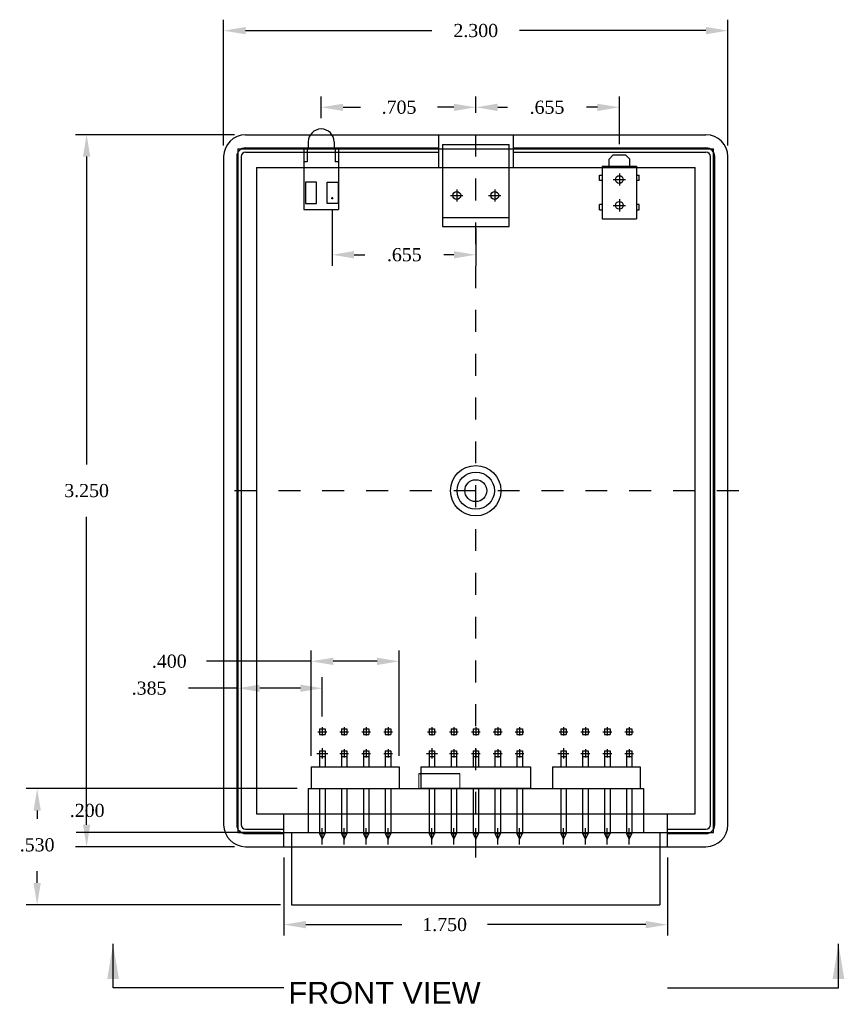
# Model space of a CAD drawing. Header units: millimetres. Extents: x -0.3 to 64.6, y -4.6 to 34.
# Tile 4 of 8: x 22.1 to 25.9, y 23.1 to 27.6. Entities that reach past the tile are written whole.
import ezdxf

# ---------------------------------------------------------------- set-up
doc = ezdxf.new("R2010")
doc.units = ezdxf.units.MM
doc.header["$MEASUREMENT"] = 0
doc.linetypes.add('PHANTOM2', pattern=[1.25, 0.625, -0.125, 0.125, -0.125, 0.125, -0.125])
for name, color, linetype in [('Case Bottom', 10, 'Continuous'), ('Dimension-Text', 4, 'Continuous'), ('Dimension-Text @ 1', 4, 'Continuous'), ('HPA665_pcb Outline', 81, 'Continuous'), ('LED', 243, 'Continuous'), ('PEC04DBAN', 31, 'Continuous'), ('PEC05DBAN', 141, 'Continuous'), ('PEC05DBAN_Socket', 110, 'Continuous'), ('Switch', 123, 'Continuous'), ('USB', 31, 'Continuous')]:
    doc.layers.add(name, color=color, linetype=linetype)
doc.layers.add('Primary_Panel_1', color=90, linetype='Continuous', lineweight=5)
doc.styles.add('Annotative', font='txt.shx')
doc.styles.get("Standard").update_dxf_attribs({"font": 'TIMES.TTF'})
doc.dimstyles.get("Standard").update_dxf_attribs({"dimtxt": 0.06, "dimasz": 0.1, "dimexe": 0.05, "dimexo": 0.05, "dimgap": 0.09, "dimtad": 0, "dimtih": 1, "dimtoh": 1, "dimdec": 3, "dimzin": 4, "dimdsep": 46, "dimtxsty": 'Standard', "dimcen": 0.09, "dimadec": 0, "dimazin": 0, "dimtfac": 1, "dimtdec": 3, "dimtofl": 0, "dimtmove": 0, "dimatfit": 3, "dimfxl": 1, "dimtolj": 1, "dimtzin": 0, "dimarcsym": 0})

# ---------------------------------------------------------------- blocks, each defined once
blk = doc.blocks.new('A$C21CD1C41')
at = {"layer": 'HPA665_pcb Outline'}
for p, q in [((-0.025, 0), (0.025, 0)), ((0, 0.025), (0, -0.0225))]:
    blk.add_line(p, q, dxfattribs=at)
at = {"layer": 'PEC04DBAN'}
for p, q in [((-0.02, 0.1), (0.02, 0.1)), ((-0.0125, 0.1125), (0.0125, 0.1125)), ((-0.0125, 0.1125), (-0.0125, 0.0875)), ((0, 0.12), (0, 0.0825)), ((0.0125, 0.1125), (0.0125, 0.0875)), ((0.08, 0.1), (0.12, 0.1)), ((0.0875, 0.1125), (0.1125, 0.1125)), ((0.0875, 0.1125), (0.0875, 0.0875)), ((0.1, 0.12), (0.1, 0.0825)), ((0.1125, 0.1125), (0.1125, 0.0875)), ((0.18, 0.1), (0.22, 0.1)), ((0.1875, 0.1125), (0.2125, 0.1125)), ((0.1875, 0.1125), (0.1875, 0.0875)), ((0.2, 0.12), (0.2, 0.0825)), ((0.2125, 0.1125), (0.2125, 0.0875)), ((0.28, 0.1), (0.32, 0.1)), ((0.2875, 0.1125), (0.3125, 0.1125)), ((0.2875, 0.1125), (0.2875, 0.0875)), ((0.3, 0.12), (0.3, 0.0825)), ((0.3125, 0.1125), (0.3125, 0.0875)), ((-0.0125, 0.0875), (0.0125, 0.0875)), ((0.0875, 0.0875), (0.1125, 0.0875)), ((0.1875, 0.0875), (0.2125, 0.0875)), ((0.2875, 0.0875), (0.3125, 0.0875)), ((-0.02, 0), (0.02, 0)), ((-0.0125, 0.0125), (0.0125, 0.0125)), ((-0.0125, 0.0125), (-0.0125, -0.0125)), ((0, 0.02), (0, -0.0175)), ((0.0125, 0.0125), (0.0125, -0.0125)), ((0.08, 0), (0.12, 0)), ((0.0875, 0.0125), (0.1125, 0.0125)), ((0.0875, 0.0125), (0.0875, -0.0125)), ((0.1, 0.02), (0.1, -0.0175)), ((0.1125, 0.0125), (0.1125, -0.0125)), ((0.18, 0), (0.22, 0)), ((0.1875, 0.0125), (0.2125, 0.0125)), ((0.1875, 0.0125), (0.1875, -0.0125)), ((0.2, 0.02), (0.2, -0.0175)), ((0.2125, 0.0125), (0.2125, -0.0125)), ((0.28, 0), (0.32, 0)), ((0.2875, 0.0125), (0.3125, 0.0125)), ((0.2875, 0.0125), (0.2875, -0.0125)), ((0.3, 0.02), (0.3, -0.0175)), ((0.3125, 0.0125), (0.3125, -0.0125)), ((-0.0125, -0.0125), (0.0125, -0.0125)), ((-0.0125, -0.0125), (-0.0125, -0.06)), ((0.0125, -0.0125), (0.0125, -0.06)), ((0.0875, -0.0125), (0.1125, -0.0125)), ((0.0875, -0.0125), (0.0875, -0.06)), ((0.1125, -0.0125), (0.1125, -0.06)), ((0.1875, -0.0125), (0.2125, -0.0125)), ((0.1875, -0.0125), (0.1875, -0.06)), ((0.2125, -0.0125), (0.2125, -0.06)), ((0.2875, -0.0125), (0.3125, -0.0125)), ((0.2875, -0.0125), (0.2875, -0.06)), ((0.3125, -0.0125), (0.3125, -0.06)), ((-0.05, -0.06), (0.35, -0.06)), ((-0.05, -0.06), (-0.05, -0.16)), ((0.35, -0.06), (0.35, -0.16)), ((-0.05, -0.16), (0.35, -0.16)), ((-0.0125, -0.16), (-0.0125, -0.365)), ((0.0125, -0.16), (0.0125, -0.365)), ((0.0875, -0.16), (0.0875, -0.365)), ((0.1125, -0.16), (0.1125, -0.365)), ((0.1875, -0.16), (0.1875, -0.365)), ((0.2125, -0.16), (0.2125, -0.365)), ((0.2875, -0.16), (0.2875, -0.365)), ((0.3125, -0.16), (0.3125, -0.365)), ((0, -0.415), (0, -0.34)), ((0.1, -0.415), (0.1, -0.34)), ((0.2, -0.415), (0.2, -0.34)), ((0.3, -0.415), (0.3, -0.34)), ((-0.0125, -0.365), (0.0125, -0.365)), ((-0.0125, -0.365), (0, -0.39)), ((0, -0.39), (0.0125, -0.365)), ((0.0875, -0.365), (0.1125, -0.365)), ((0.0875, -0.365), (0.1, -0.39)), ((0.1, -0.39), (0.1125, -0.365)), ((0.1875, -0.365), (0.2125, -0.365)), ((0.1875, -0.365), (0.2, -0.39)), ((0.2, -0.39), (0.2125, -0.365)), ((0.2875, -0.365), (0.3125, -0.365)), ((0.2875, -0.365), (0.3, -0.39)), ((0.3, -0.39), (0.3125, -0.365))]:
    blk.add_line(p, q, dxfattribs=at)
blk = doc.blocks.new('*D3')
at = {"layer": 'Defpoints', "color": 0}
for p in [(23.4203, 24.6543), (23.4203, 24.173), (23.8203, 24.173)]:
    blk.add_point(p, dxfattribs=at)
at = {"layer": 'PEC04DBAN', "color": 0, "lineweight": -2}
for p, q in [((23.4203, 24.223), (23.4203, 24.7043)), ((23.8203, 24.223), (23.8203, 24.7043)), ((23.4203, 24.6543), (22.9424, 24.6543)), ((23.7203, 24.6543), (23.5203, 24.6543))]:
    blk.add_line(p, q, dxfattribs=at)
at = {"layer": 'PEC04DBAN', "color": 0}
for points in [[(23.5203, 24.6709), (23.5203, 24.6376), (23.4203, 24.6543)], [(23.7203, 24.6709), (23.7203, 24.6376), (23.8203, 24.6543)]]:
    blk.add_solid(points, dxfattribs=at)
at = {"layer": 'PEC04DBAN', "color": 0, "insert": (22.7724, 24.6543), "char_height": 0.06, "attachment_point": 5}
blk.add_mtext('\\A1;.400', dxfattribs=at)
blk = doc.blocks.new('*D4')
at = {"layer": 'Defpoints', "color": 0}
for p in [(23.0853, 24.5313), (23.4703, 24.353), (23.0853, 23.873)]:
    blk.add_point(p, dxfattribs=at)
at = {"layer": 'PEC04DBAN', "color": 0, "lineweight": -2}
for p, q in [((23.0853, 23.923), (23.0853, 24.5813)), ((23.4703, 24.403), (23.4703, 24.5813)), ((23.0853, 24.5313), (22.8603, 24.5313)), ((23.3703, 24.5313), (23.1853, 24.5313))]:
    blk.add_line(p, q, dxfattribs=at)
at = {"layer": 'PEC04DBAN', "color": 0}
for points in [[(23.1853, 24.548), (23.1853, 24.5146), (23.0853, 24.5313)], [(23.3703, 24.548), (23.3703, 24.5146), (23.4703, 24.5313)]]:
    blk.add_solid(points, dxfattribs=at)
at = {"layer": 'PEC04DBAN', "color": 0, "insert": (22.6803, 24.5313), "char_height": 0.06, "attachment_point": 5}
blk.add_mtext('\\A1;.385', dxfattribs=at)
blk = doc.blocks.new('*D5')
at = {"layer": 'Defpoints', "color": 0}
for p in [(23.4053, 24.073), (22.398, 23.873), (23.3303, 23.873)]:
    blk.add_point(p, dxfattribs=at)
at = {"layer": 'PEC05DBAN_Socket', "color": 0, "lineweight": -2}
for p, q in [((23.3553, 24.073), (22.348, 24.073)), ((23.2803, 23.873), (22.348, 23.873))]:
    blk.add_line(p, q, dxfattribs=at)
at = {"layer": 'PEC05DBAN_Socket', "color": 0, "insert": (22.398, 23.973), "char_height": 0.06, "attachment_point": 5}
blk.add_mtext('\\A1;.200', dxfattribs=at)
blk = doc.blocks.new('*D6')
at = {"layer": 'Defpoints', "color": 0}
for p in [(23.4053, 24.073), (22.1697, 23.543), (23.3303, 23.543)]:
    blk.add_point(p, dxfattribs=at)
at = {"layer": 'PEC05DBAN_Socket', "color": 0, "lineweight": -2}
for p, q in [((23.3553, 24.073), (22.1197, 24.073)), ((22.1697, 23.973), (22.1697, 23.936)), ((22.1697, 23.643), (22.1697, 23.696)), ((23.2803, 23.543), (22.1197, 23.543))]:
    blk.add_line(p, q, dxfattribs=at)
at = {"layer": 'PEC05DBAN_Socket', "color": 0}
for points in [[(22.1531, 23.973), (22.1864, 23.973), (22.1697, 24.073)], [(22.1531, 23.643), (22.1864, 23.643), (22.1697, 23.543)]]:
    blk.add_solid(points, dxfattribs=at)
at = {"layer": 'PEC05DBAN_Socket', "color": 0, "insert": (22.1697, 23.816), "char_height": 0.06, "attachment_point": 5}
blk.add_mtext('\\A1;.530', dxfattribs=at)
blk = doc.blocks.new('*D47')
at = {"layer": 'Defpoints', "color": 0, "linetype": 'Continuous'}
for p in [(23.0203, 27.533), (23.0203, 26.958), (25.3203, 26.958)]:
    blk.add_point(p, dxfattribs=at)
at = {"layer": 'Dimension-Text', "color": 0, "linetype": 'Continuous', "lineweight": -2}
for p, q in [((23.0203, 27.008), (23.0203, 27.583)), ((25.3203, 27.008), (25.3203, 27.583)), ((23.1203, 27.533), (23.9703, 27.533)), ((25.2203, 27.533), (24.3703, 27.533))]:
    blk.add_line(p, q, dxfattribs=at)
at = {"layer": 'Dimension-Text', "color": 0, "linetype": 'Continuous'}
for points in [[(23.1203, 27.5496), (23.1203, 27.5163), (23.0203, 27.533)], [(25.2203, 27.5496), (25.2203, 27.5163), (25.3203, 27.533)]]:
    blk.add_solid(points, dxfattribs=at)
at = {"layer": 'Dimension-Text', "color": 0, "linetype": 'Continuous', "insert": (24.1703, 27.533), "char_height": 0.06, "attachment_point": 5}
blk.add_mtext('\\A1;2.300', dxfattribs=at)
blk = doc.blocks.new('*D48')
at = {"layer": 'Defpoints', "color": 0, "linetype": 'Continuous'}
for p in [(23.1203, 27.058), (22.3953, 23.808), (23.1203, 23.808)]:
    blk.add_point(p, dxfattribs=at)
at = {"layer": 'Dimension-Text', "color": 0, "linetype": 'Continuous', "lineweight": -2}
for p, q in [((23.0703, 27.058), (22.3453, 27.058)), ((22.3953, 26.958), (22.3953, 25.553)), ((22.3953, 23.908), (22.3953, 25.313)), ((23.0703, 23.808), (22.3453, 23.808))]:
    blk.add_line(p, q, dxfattribs=at)
at = {"layer": 'Dimension-Text', "color": 0, "linetype": 'Continuous'}
for points in [[(22.3787, 26.958), (22.412, 26.958), (22.3953, 27.058)], [(22.3787, 23.908), (22.412, 23.908), (22.3953, 23.808)]]:
    blk.add_solid(points, dxfattribs=at)
at = {"layer": 'Dimension-Text', "color": 0, "linetype": 'Continuous', "insert": (22.3953, 25.433), "char_height": 0.06, "attachment_point": 5}
blk.add_mtext('\\A1;3.250', dxfattribs=at)
blk = doc.blocks.new('*D49')
at = {"layer": 'Defpoints', "color": 0, "linetype": 'Continuous'}
for p in [(23.4653, 27.183), (24.1703, 27.108), (23.4653, 27.0841)]:
    blk.add_point(p, dxfattribs=at)
at = {"layer": 'LED', "color": 0, "linetype": 'Continuous', "lineweight": -2}
for p, q in [((23.4653, 27.1341), (23.4653, 27.233)), ((24.1703, 27.158), (24.1703, 27.233)), ((23.5653, 27.183), (23.6453, 27.183)), ((24.0703, 27.183), (23.9953, 27.183))]:
    blk.add_line(p, q, dxfattribs=at)
at = {"layer": 'LED', "color": 0, "linetype": 'Continuous'}
for points in [[(23.5653, 27.1996), (23.5653, 27.1663), (23.4653, 27.183)], [(24.0703, 27.1996), (24.0703, 27.1663), (24.1703, 27.183)]]:
    blk.add_solid(points, dxfattribs=at)
at = {"layer": 'LED', "color": 0, "linetype": 'Continuous', "insert": (23.8203, 27.183), "char_height": 0.06, "attachment_point": 5}
blk.add_mtext('\\A1;.705', dxfattribs=at)
blk = doc.blocks.new('*D50')
at = {"layer": 'Defpoints', "color": 0, "linetype": 'Continuous'}
for p in [(24.8253, 27.183), (24.1703, 27.108), (24.8253, 26.9655)]:
    blk.add_point(p, dxfattribs=at)
at = {"layer": 'Switch', "color": 0, "linetype": 'Continuous', "lineweight": -2}
for p, q in [((24.1703, 27.158), (24.1703, 27.233)), ((24.8253, 27.0155), (24.8253, 27.233)), ((24.2703, 27.183), (24.3153, 27.183)), ((24.7253, 27.183), (24.6753, 27.183))]:
    blk.add_line(p, q, dxfattribs=at)
at = {"layer": 'Switch', "color": 0, "linetype": 'Continuous'}
for points in [[(24.2703, 27.1996), (24.2703, 27.1663), (24.1703, 27.183)], [(24.7253, 27.1996), (24.7253, 27.1663), (24.8253, 27.183)]]:
    blk.add_solid(points, dxfattribs=at)
at = {"layer": 'Switch', "color": 0, "linetype": 'Continuous', "insert": (24.4953, 27.183), "char_height": 0.06, "attachment_point": 5}
blk.add_mtext('\\A1;.655', dxfattribs=at)
blk = doc.blocks.new('*D51')
at = {"layer": 'Defpoints', "color": 0, "linetype": 'Continuous'}
for p in [(23.5153, 26.763), (24.1703, 26.6796), (23.5153, 26.5099)]:
    blk.add_point(p, dxfattribs=at)
at = {"layer": 'LED', "color": 0, "linetype": 'Continuous', "lineweight": -2}
for p, q in [((23.5153, 26.713), (23.5153, 26.4599)), ((24.1703, 26.6296), (24.1703, 26.4599)), ((23.6153, 26.5099), (23.6643, 26.5099)), ((24.0703, 26.5099), (24.0243, 26.5099))]:
    blk.add_line(p, q, dxfattribs=at)
at = {"layer": 'LED', "color": 0, "linetype": 'Continuous'}
for points in [[(23.6153, 26.5266), (23.6153, 26.4933), (23.5153, 26.5099)], [(24.0703, 26.5266), (24.0703, 26.4933), (24.1703, 26.5099)]]:
    blk.add_solid(points, dxfattribs=at)
at = {"layer": 'LED', "color": 0, "linetype": 'Continuous', "insert": (23.8443, 26.5099), "char_height": 0.06, "attachment_point": 5}
blk.add_mtext('\\A1;.655', dxfattribs=at)
blk = doc.blocks.new('*D58')
at = {"layer": 'Defpoints', "color": 0, "linetype": 'Continuous'}
for p in [(23.2953, 23.808), (25.0453, 23.808), (25.0453, 23.4523)]:
    blk.add_point(p, dxfattribs=at)
at = {"layer": 'PEC05DBAN_Socket', "color": 0, "linetype": 'Continuous', "lineweight": -2}
for p, q in [((23.2953, 23.758), (23.2953, 23.4023)), ((25.0453, 23.758), (25.0453, 23.4023)), ((23.3953, 23.4523), (23.8334, 23.4523)), ((24.9453, 23.4523), (24.2234, 23.4523))]:
    blk.add_line(p, q, dxfattribs=at)
at = {"layer": 'PEC05DBAN_Socket', "color": 0, "linetype": 'Continuous'}
for points in [[(23.3953, 23.4689), (23.3953, 23.4356), (23.2953, 23.4523)], [(24.9453, 23.4689), (24.9453, 23.4356), (25.0453, 23.4523)]]:
    blk.add_solid(points, dxfattribs=at)
at = {"layer": 'PEC05DBAN_Socket', "color": 0, "linetype": 'Continuous', "insert": (24.0284, 23.4523), "char_height": 0.06, "attachment_point": 5}
blk.add_mtext('\\A1;1.750', dxfattribs=at)

msp = doc.modelspace()

# ---------------------------------------------------------------- linework, layer by layer
at = {"layer": 'Case Bottom'}
for p, q in [((23.1203, 27.058), (25.2203, 27.058)), ((23.1203, 26.998), (24.0003, 26.998)), ((23.1203, 26.978), (24.0003, 26.978)), ((24.3403, 26.998), (25.2203, 26.998)), ((24.3403, 26.978), (25.2203, 26.978)), ((23.0203, 26.958), (23.0203, 23.908)), ((23.0803, 26.958), (23.0803, 23.908)), ((23.1003, 26.958), (23.1003, 23.908)), ((25.2403, 23.908), (25.2403, 26.958)), ((25.2603, 23.908), (25.2603, 26.958)), ((25.3203, 23.908), (25.3203, 26.958)), ((23.1703, 26.908), (23.1703, 23.958)), ((23.1703, 26.908), (25.1703, 26.908)), ((25.1703, 23.958), (25.1703, 26.908)), ((23.1703, 23.958), (25.1703, 23.958)), ((23.1203, 23.888), (23.2953, 23.888)), ((23.1203, 23.868), (23.2953, 23.868)), ((25.0453, 23.888), (25.2203, 23.888)), ((25.0453, 23.868), (25.2203, 23.868)), ((23.1203, 23.808), (25.2203, 23.808))]:
    msp.add_line(p, q, dxfattribs=at)
at = {"layer": 'Case Bottom', "linetype": 'Continuous'}
for p, q in [((24.0003, 27.058), (24.0003, 26.908)), ((24.3403, 27.058), (24.3403, 26.908)), ((23.2953, 23.808), (23.2953, 23.958)), ((25.0453, 23.808), (25.0453, 23.958))]:
    msp.add_line(p, q, dxfattribs=at)
at = {"layer": 'Case Bottom'}
for radius in [0.115, 0.085, 0.05]:
    msp.add_circle((24.1703, 25.433), radius, dxfattribs=at)
for centre, radius, start, end in [((23.1203, 26.958), 0.1, 90, 180), ((25.2203, 26.958), 0.1, 0, 90), ((23.1203, 26.958), 0.04, 90, 180), ((23.1203, 26.958), 0.02, 90, 180), ((25.2203, 26.958), 0.04, 0, 90), ((25.2203, 26.958), 0.02, 0, 90), ((23.1203, 23.908), 0.1, 180, 270), ((23.1203, 23.908), 0.04, 180, 270), ((23.1203, 23.908), 0.02, 180, 270), ((25.2203, 23.908), 0.1, 270, 0), ((25.2203, 23.908), 0.04, 270, 0), ((25.2203, 23.908), 0.02, 270, 0)]:
    msp.add_arc(centre, radius, start, end, dxfattribs=at)
at = {"layer": 'Dimension-Text', "linetype": 'PHANTOM2', "ltscale": 0.1}
for p, q in [((24.1703, 23.758), (24.1703, 27.108)), ((25.3703, 25.433), (22.9703, 25.433))]:
    msp.add_line(p, q, dxfattribs=at)
at = {"layer": 'Dimension-Text', "linetype": 'Continuous'}
for p, q in [((22.5159, 23.1642), (22.5159, 23.3642)), ((25.8247, 23.1642), (25.8247, 23.3642)), ((23.2953, 23.1642), (22.5159, 23.1642)), ((25.0453, 23.1642), (25.8247, 23.1642))]:
    msp.add_line(p, q, dxfattribs=at)
for points in [[(22.5428, 23.2042), (22.5159, 23.3642), (22.4894, 23.2042)], [(25.7979, 23.2042), (25.8247, 23.3642), (25.8512, 23.2042)]]:
    msp.add_solid(points, dxfattribs=at)
at = {"layer": 'HPA665_pcb Outline'}
for p, q in [((23.0853, 26.993), (23.0853, 23.873)), ((23.0853, 26.993), (25.2553, 26.993)), ((25.2553, 23.873), (25.2553, 26.993)), ((24.8253, 26.8815), (24.8253, 26.8255)), ((24.7973, 26.8535), (24.8533, 26.8535)), ((24.0837, 26.8086), (24.0837, 26.7526)), ((24.2569, 26.8086), (24.2569, 26.7526)), ((24.0557, 26.7806), (24.1117, 26.7806)), ((24.2289, 26.7806), (24.2849, 26.7806)), ((24.8253, 26.7635), (24.8253, 26.7075)), ((24.7973, 26.7355), (24.8533, 26.7355)), ((23.4453, 24.233), (23.4953, 24.233)), ((23.4703, 24.258), (23.4703, 24.2105)), ((23.9453, 24.233), (23.9953, 24.233)), ((23.9703, 24.258), (23.9703, 24.2105)), ((23.0853, 23.873), (25.2553, 23.873))]:
    msp.add_line(p, q, dxfattribs=at)
at = {"layer": 'LED'}
for p, q in [((23.4063, 27.0251), (23.4063, 26.993)), ((23.5243, 27.0251), (23.5243, 26.993)), ((23.3868, 26.993), (23.3868, 26.717)), ((23.5438, 26.993), (23.3868, 26.993)), ((23.4018, 26.993), (23.4018, 26.934)), ((23.5288, 26.993), (23.5288, 26.934)), ((23.5438, 26.993), (23.5438, 26.717)), ((23.4018, 26.934), (23.3868, 26.934)), ((23.5438, 26.934), (23.5288, 26.934)), ((23.5103, 26.768), (23.5203, 26.768)), ((23.5153, 26.773), (23.5153, 26.763)), ((23.3868, 26.717), (23.5438, 26.717))]:
    msp.add_line(p, q, dxfattribs=at)
for points in [[(23.4432, 26.842), (23.3932, 26.842), (23.3932, 26.7436), (23.4432, 26.7436)], [(23.4932, 26.842), (23.5432, 26.842), (23.5432, 26.7436), (23.4932, 26.7436)]]:
    msp.add_lwpolyline(points, close=True, dxfattribs=at)
msp.add_arc((23.4653, 27.0251), 0.059, 0, 180, dxfattribs=at)
at = {"layer": 'PEC04DBAN'}
for p, q in [((23.4503, 24.333), (23.4903, 24.333)), ((23.4578, 24.3455), (23.4828, 24.3455)), ((23.4578, 24.3455), (23.4578, 24.3205)), ((23.4578, 24.3205), (23.4828, 24.3205)), ((23.4703, 24.353), (23.4703, 24.3155)), ((23.4828, 24.3455), (23.4828, 24.3205)), ((23.5503, 24.333), (23.5903, 24.333)), ((23.5578, 24.3455), (23.5828, 24.3455)), ((23.5578, 24.3455), (23.5578, 24.3205)), ((23.5578, 24.3205), (23.5828, 24.3205)), ((23.5703, 24.353), (23.5703, 24.3155)), ((23.5828, 24.3455), (23.5828, 24.3205)), ((23.6503, 24.333), (23.6903, 24.333)), ((23.6578, 24.3455), (23.6828, 24.3455)), ((23.6578, 24.3455), (23.6578, 24.3205)), ((23.6578, 24.3205), (23.6828, 24.3205)), ((23.6703, 24.353), (23.6703, 24.3155)), ((23.6828, 24.3455), (23.6828, 24.3205)), ((23.7503, 24.333), (23.7903, 24.333)), ((23.7578, 24.3455), (23.7828, 24.3455)), ((23.7578, 24.3455), (23.7578, 24.3205)), ((23.7578, 24.3205), (23.7828, 24.3205)), ((23.7703, 24.353), (23.7703, 24.3155)), ((23.7828, 24.3455), (23.7828, 24.3205)), ((23.4503, 24.233), (23.4903, 24.233)), ((23.4578, 24.2455), (23.4578, 24.2205)), ((23.4578, 24.2455), (23.4828, 24.2455)), ((23.4703, 24.253), (23.4703, 24.2155)), ((23.4828, 24.2455), (23.4828, 24.2205)), ((23.5503, 24.233), (23.5903, 24.233)), ((23.5578, 24.2455), (23.5828, 24.2455)), ((23.5578, 24.2455), (23.5578, 24.2205)), ((23.5703, 24.253), (23.5703, 24.2155)), ((23.5828, 24.2455), (23.5828, 24.2205)), ((23.6503, 24.233), (23.6903, 24.233)), ((23.6578, 24.2455), (23.6828, 24.2455)), ((23.6578, 24.2455), (23.6578, 24.2205)), ((23.6703, 24.253), (23.6703, 24.2155)), ((23.6828, 24.2455), (23.6828, 24.2205)), ((23.7503, 24.233), (23.7903, 24.233)), ((23.7578, 24.2455), (23.7828, 24.2455)), ((23.7578, 24.2455), (23.7578, 24.2205)), ((23.7703, 24.253), (23.7703, 24.2155)), ((23.7828, 24.2455), (23.7828, 24.2205)), ((23.4578, 24.2205), (23.4828, 24.2205)), ((23.4578, 24.2205), (23.4578, 24.173)), ((23.4828, 24.2205), (23.4828, 24.173)), ((23.5578, 24.2205), (23.5828, 24.2205)), ((23.5578, 24.2205), (23.5578, 24.173)), ((23.5828, 24.2205), (23.5828, 24.173)), ((23.6578, 24.2205), (23.6828, 24.2205)), ((23.6578, 24.2205), (23.6578, 24.173)), ((23.6828, 24.2205), (23.6828, 24.173)), ((23.7578, 24.2205), (23.7828, 24.2205)), ((23.7578, 24.2205), (23.7578, 24.173)), ((23.7828, 24.2205), (23.7828, 24.173)), ((23.4203, 24.173), (23.8203, 24.173)), ((23.4203, 24.173), (23.4203, 24.073)), ((23.8203, 24.173), (23.8203, 24.073)), ((23.4203, 24.073), (23.8203, 24.073)), ((23.4578, 24.073), (23.4578, 23.868)), ((23.4828, 24.073), (23.4828, 23.868)), ((23.5578, 24.073), (23.5578, 23.868)), ((23.5828, 24.073), (23.5828, 23.868)), ((23.6578, 24.073), (23.6578, 23.868)), ((23.6828, 24.073), (23.6828, 23.868)), ((23.7578, 24.073), (23.7578, 23.868)), ((23.7828, 24.073), (23.7828, 23.868)), ((23.4578, 23.868), (23.4828, 23.868)), ((23.4578, 23.868), (23.4703, 23.843)), ((23.4703, 23.818), (23.4703, 23.893)), ((23.4703, 23.843), (23.4828, 23.868)), ((23.5578, 23.868), (23.5828, 23.868)), ((23.5578, 23.868), (23.5703, 23.843)), ((23.5703, 23.818), (23.5703, 23.893)), ((23.5703, 23.843), (23.5828, 23.868)), ((23.6578, 23.868), (23.6828, 23.868)), ((23.6578, 23.868), (23.6703, 23.843)), ((23.6703, 23.818), (23.6703, 23.893)), ((23.6703, 23.843), (23.6828, 23.868)), ((23.7578, 23.868), (23.7828, 23.868)), ((23.7578, 23.868), (23.7703, 23.843)), ((23.7703, 23.818), (23.7703, 23.893)), ((23.7703, 23.843), (23.7828, 23.868))]:
    msp.add_line(p, q, dxfattribs=at)
at = {"layer": 'PEC05DBAN'}
for p, q in [((23.9503, 24.333), (23.9903, 24.333)), ((23.9578, 24.3455), (23.9828, 24.3455)), ((23.9578, 24.3455), (23.9578, 24.3205)), ((23.9578, 24.3205), (23.9828, 24.3205)), ((23.9703, 24.353), (23.9703, 24.3155)), ((23.9828, 24.3455), (23.9828, 24.3205)), ((24.0503, 24.333), (24.0903, 24.333)), ((24.0578, 24.3455), (24.0828, 24.3455)), ((24.0578, 24.3455), (24.0578, 24.3205)), ((24.0578, 24.3205), (24.0828, 24.3205)), ((24.0703, 24.353), (24.0703, 24.3155)), ((24.0828, 24.3455), (24.0828, 24.3205)), ((24.1503, 24.333), (24.1903, 24.333)), ((24.1578, 24.3455), (24.1828, 24.3455)), ((24.1578, 24.3455), (24.1578, 24.3205)), ((24.1578, 24.3205), (24.1828, 24.3205)), ((24.1703, 24.353), (24.1703, 24.3155)), ((24.1828, 24.3455), (24.1828, 24.3205)), ((24.2503, 24.333), (24.2903, 24.333)), ((24.2578, 24.3455), (24.2828, 24.3455)), ((24.2578, 24.3455), (24.2578, 24.3205)), ((24.2578, 24.3205), (24.2828, 24.3205)), ((24.2703, 24.353), (24.2703, 24.3155)), ((24.2828, 24.3455), (24.2828, 24.3205)), ((24.3503, 24.333), (24.3903, 24.333)), ((24.3578, 24.3455), (24.3828, 24.3455)), ((24.3578, 24.3455), (24.3578, 24.3205)), ((24.3578, 24.3205), (24.3828, 24.3205)), ((24.3703, 24.353), (24.3703, 24.3155)), ((24.3828, 24.3455), (24.3828, 24.3205)), ((23.9503, 24.233), (23.9903, 24.233)), ((23.9578, 24.2455), (23.9828, 24.2455)), ((23.9578, 24.2455), (23.9578, 24.2205)), ((23.9703, 24.253), (23.9703, 24.2155)), ((23.9828, 24.2455), (23.9828, 24.2205)), ((24.0503, 24.233), (24.0903, 24.233)), ((24.0578, 24.2455), (24.0828, 24.2455)), ((24.0578, 24.2455), (24.0578, 24.2205)), ((24.0703, 24.253), (24.0703, 24.2155)), ((24.0828, 24.2455), (24.0828, 24.2205)), ((24.1503, 24.233), (24.1903, 24.233)), ((24.1578, 24.2455), (24.1828, 24.2455)), ((24.1578, 24.2455), (24.1578, 24.2205)), ((24.1703, 24.253), (24.1703, 24.2155)), ((24.1828, 24.2455), (24.1828, 24.2205)), ((24.2503, 24.233), (24.2903, 24.233)), ((24.2578, 24.2455), (24.2828, 24.2455)), ((24.2578, 24.2455), (24.2578, 24.2205)), ((24.2703, 24.253), (24.2703, 24.2155)), ((24.2828, 24.2455), (24.2828, 24.2205)), ((24.3503, 24.233), (24.3903, 24.233)), ((24.3578, 24.2455), (24.3828, 24.2455)), ((24.3578, 24.2455), (24.3578, 24.2205)), ((24.3703, 24.253), (24.3703, 24.2155)), ((24.3828, 24.2455), (24.3828, 24.2205)), ((23.9578, 24.2205), (23.9828, 24.2205)), ((23.9578, 24.2205), (23.9578, 24.173)), ((23.9828, 24.2205), (23.9828, 24.173)), ((24.0578, 24.2205), (24.0828, 24.2205)), ((24.0578, 24.2205), (24.0578, 24.173)), ((24.0828, 24.2205), (24.0828, 24.173)), ((24.1578, 24.2205), (24.1828, 24.2205)), ((24.1578, 24.2205), (24.1578, 24.173)), ((24.1828, 24.2205), (24.1828, 24.173)), ((24.2578, 24.2205), (24.2828, 24.2205)), ((24.2578, 24.2205), (24.2578, 24.173)), ((24.2828, 24.2205), (24.2828, 24.173)), ((24.3578, 24.2205), (24.3828, 24.2205)), ((24.3578, 24.2205), (24.3578, 24.173)), ((24.3828, 24.2205), (24.3828, 24.173)), ((23.9203, 24.173), (23.9203, 24.073)), ((23.9203, 24.173), (24.4203, 24.173)), ((24.4203, 24.173), (24.4203, 24.073)), ((24.4203, 24.073), (23.9203, 24.073)), ((23.9578, 24.073), (23.9578, 23.868)), ((23.9828, 24.073), (23.9828, 23.868)), ((24.0578, 24.073), (24.0578, 23.868)), ((24.0828, 24.073), (24.0828, 23.868)), ((24.1578, 24.073), (24.1578, 23.868)), ((24.1828, 24.073), (24.1828, 23.868)), ((24.2578, 24.073), (24.2578, 23.868)), ((24.2828, 24.073), (24.2828, 23.868)), ((24.3578, 24.073), (24.3578, 23.868)), ((24.3828, 24.073), (24.3828, 23.868)), ((23.9578, 23.868), (23.9828, 23.868)), ((23.9578, 23.868), (23.9703, 23.843)), ((23.9703, 23.818), (23.9703, 23.893)), ((23.9703, 23.843), (23.9828, 23.868)), ((24.0578, 23.868), (24.0828, 23.868)), ((24.0578, 23.868), (24.0703, 23.843)), ((24.0703, 23.818), (24.0703, 23.893)), ((24.0703, 23.843), (24.0828, 23.868)), ((24.1578, 23.868), (24.1828, 23.868)), ((24.1578, 23.868), (24.1703, 23.843)), ((24.1703, 23.818), (24.1703, 23.893)), ((24.1703, 23.843), (24.1828, 23.868)), ((24.2578, 23.868), (24.2828, 23.868)), ((24.2578, 23.868), (24.2703, 23.843)), ((24.2703, 23.818), (24.2703, 23.893)), ((24.2703, 23.843), (24.2828, 23.868)), ((24.3578, 23.868), (24.3828, 23.868)), ((24.3578, 23.868), (24.3703, 23.843)), ((24.3703, 23.818), (24.3703, 23.893)), ((24.3703, 23.843), (24.3828, 23.868))]:
    msp.add_line(p, q, dxfattribs=at)
at = {"layer": 'PEC05DBAN_Socket'}
for p, q in [((24.0984, 24.141), (23.9109, 24.141)), ((23.4053, 24.073), (24.9353, 24.073)), ((23.4053, 24.073), (23.4053, 23.873)), ((24.9353, 24.073), (24.9353, 23.873)), ((23.3303, 23.873), (23.3303, 23.543)), ((23.3303, 23.873), (25.0103, 23.873)), ((25.0103, 23.873), (25.0103, 23.543)), ((23.3303, 23.543), (25.0103, 23.543))]:
    msp.add_line(p, q, dxfattribs=at)
at = {"layer": 'Primary_Panel_1', "lineweight": 5}
for p, q in [((23.9109, 24.141), (23.9109, 24.071)), ((24.0984, 24.141), (24.0984, 24.071))]:
    msp.add_line(p, q, dxfattribs=at)
at = {"layer": 'Switch'}
for p, q in [((24.7973, 26.9655), (24.7781, 26.9463)), ((24.7781, 26.9145), (24.7781, 26.9463)), ((24.7973, 26.9655), (24.8533, 26.9655)), ((24.8533, 26.9655), (24.8725, 26.9463)), ((24.8725, 26.9145), (24.8725, 26.9463)), ((24.7468, 26.9145), (24.7468, 26.6745)), ((24.7468, 26.9145), (24.9038, 26.9145)), ((24.9038, 26.9145), (24.9038, 26.6745)), ((24.7343, 26.8735), (24.7468, 26.8735)), ((24.7343, 26.8495), (24.7343, 26.8735)), ((24.7468, 26.8495), (24.7343, 26.8495)), ((24.9038, 26.8735), (24.9163, 26.8735)), ((24.9163, 26.8495), (24.9038, 26.8495)), ((24.9163, 26.8495), (24.9163, 26.8735)), ((24.7343, 26.7155), (24.7343, 26.7395)), ((24.7468, 26.7395), (24.7343, 26.7395)), ((24.7343, 26.7155), (24.7468, 26.7155)), ((24.9163, 26.7395), (24.9038, 26.7395)), ((24.9038, 26.7155), (24.9163, 26.7155)), ((24.9163, 26.7155), (24.9163, 26.7395)), ((24.7468, 26.6745), (24.9038, 26.6745))]:
    msp.add_line(p, q, dxfattribs=at)
for centre in [(24.8253, 26.8535), (24.8253, 26.7355)]:
    msp.add_circle(centre, 0.0175, dxfattribs=at)
at = {"layer": 'USB'}
for p, q in [((24.0183, 27.0126), (24.0183, 26.639)), ((24.0183, 27.0126), (24.3223, 27.0126)), ((24.3223, 26.639), (24.3223, 27.0126)), ((24.0183, 26.6796), (24.3223, 26.6796)), ((24.0183, 26.639), (24.3223, 26.639))]:
    msp.add_line(p, q, dxfattribs=at)
for centre in [(24.0837, 26.7806), (24.2569, 26.7806)]:
    msp.add_circle(centre, 0.018, dxfattribs=at)

# ---------------------------------------------------------------- block references
at = {"layer": 'PEC04DBAN'}
msp.add_blockref('A$C21CD1C41', (24.5703, 24.233), dxfattribs=at)

# ---------------------------------------------------------------- texts
at = {"layer": 'Dimension-Text @ 1', "linetype": 'Continuous', "insert": (24.1927, 23.1404), "char_height": 0.1, "attachment_point": 6, "style": 'Annotative'}
msp.add_mtext('\\A1;{\\fArial|b0|i0|c0|p34;FRONT VIEW}', dxfattribs=at)

# ---------------------------------------------------------------- dimensions: what is measured, and where the dimension line sits
at = {"layer": 'Dimension-Text', "linetype": 'Continuous'}
dim = msp.add_linear_dim(base=(23.0203, 27.533), p1=(25.3203, 26.958), p2=(23.0203, 26.958), dimstyle='Standard', dxfattribs=at)
dim.commit()
dim.dimension.update_dxf_attribs({"geometry": '*D47', "text_midpoint": (24.1703, 27.533), "dimtype": 160})
dim = msp.add_linear_dim(base=(22.3953, 23.808), p1=(23.1203, 27.058), p2=(23.1203, 23.808), angle=90, dimstyle='Standard', dxfattribs=at)
dim.commit()
dim.dimension.update_dxf_attribs({"geometry": '*D48', "text_midpoint": (22.3953, 25.433), "dimtype": 160})
at = {"layer": 'LED', "linetype": 'Continuous'}
for base, p1, p2, picture, middle in [((23.4653, 27.183), (24.1703, 27.108), (23.4653, 27.0841), '*D49', (23.8203, 27.183)), ((23.5153, 26.5099), (24.1703, 26.6796), (23.5153, 26.763), '*D51', (23.8443, 26.5099))]:
    dim = msp.add_linear_dim(base=base, p1=p1, p2=p2, dimstyle='Standard', dxfattribs=at)
    dim.commit()
    dim.dimension.update_dxf_attribs({"geometry": picture, "text_midpoint": middle, "dimtype": 160})
at = {"layer": 'PEC04DBAN'}
for base, p1, p2, picture, middle in [((23.4203, 24.6543), (23.8203, 24.173), (23.4203, 24.173), '*D3', (22.7724, 24.6543)), ((23.0853, 24.5313), (23.4703, 24.353), (23.0853, 23.873), '*D4', (22.6803, 24.5313))]:
    dim = msp.add_linear_dim(base=base, p1=p1, p2=p2, dimstyle='Standard', dxfattribs=at)
    dim.commit()
    dim.dimension.update_dxf_attribs({"geometry": picture, "text_midpoint": middle, "dimtype": 160})
at = {"layer": 'PEC05DBAN_Socket'}
for base, p2, picture, middle in [((22.1697, 23.543), (23.3303, 23.543), '*D6', (22.1697, 23.816)), ((22.398, 23.873), (23.3303, 23.873), '*D5', (22.398, 23.973))]:
    dim = msp.add_linear_dim(base=base, p1=(23.4053, 24.073), p2=p2, angle=90, dimstyle='Standard', dxfattribs=at)
    dim.commit()
    dim.dimension.update_dxf_attribs({"geometry": picture, "text_midpoint": middle, "dimtype": 160})
at = {"layer": 'PEC05DBAN_Socket', "linetype": 'Continuous'}
dim = msp.add_linear_dim(base=(25.0453, 23.4523), p1=(23.2953, 23.808), p2=(25.0453, 23.808), dimstyle='Standard', dxfattribs=at)
dim.commit()
dim.dimension.update_dxf_attribs({"geometry": '*D58', "text_midpoint": (24.0284, 23.4523), "dimtype": 160})
at = {"layer": 'Switch', "linetype": 'Continuous'}
dim = msp.add_linear_dim(base=(24.8253, 27.183), p1=(24.1703, 27.108), p2=(24.8253, 26.9655), dimstyle='Standard', dxfattribs=at)
dim.commit()
dim.dimension.update_dxf_attribs({"geometry": '*D50', "text_midpoint": (24.4953, 27.183), "dimtype": 160})

doc.saveas('drawing.dxf')
